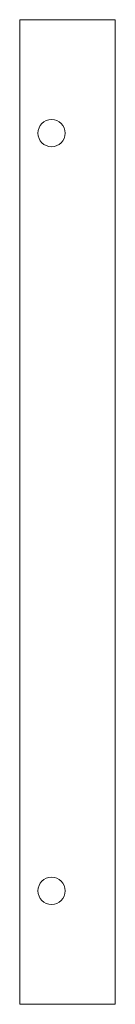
# Model space of a CAD drawing. Header units: millimetres. Extents: x 4 to 25, y 7 to 224.
import ezdxf

# ---------------------------------------------------------------- set-up
doc = ezdxf.new("R2010")
doc.units = ezdxf.units.MM

msp = doc.modelspace()

# ---------------------------------------------------------------- linework, layer by layer
at = {"color": 7, "linetype": 'Continuous', "lineweight": 15}
for p, q in [((3.7, 224.3), (3.7, 7.3)), ((3.7, 224.3), (16.46, 224.3)), ((16.46, 224.3), (20.95, 224.3)), ((20.95, 224.3), (24.7, 224.3)), ((24.7, 224.3), (24.7, 7.3)), ((3.7, 7.3), (16.46, 7.3)), ((20.95, 7.3), (16.46, 7.3)), ((20.95, 7.3), (24.7, 7.3))]:
    msp.add_line(p, q, dxfattribs=at)
for centre in [(10.7, 199.3), (10.7, 32.3)]:
    msp.add_circle(centre, 3, dxfattribs=at)

doc.saveas('drawing.dxf')
